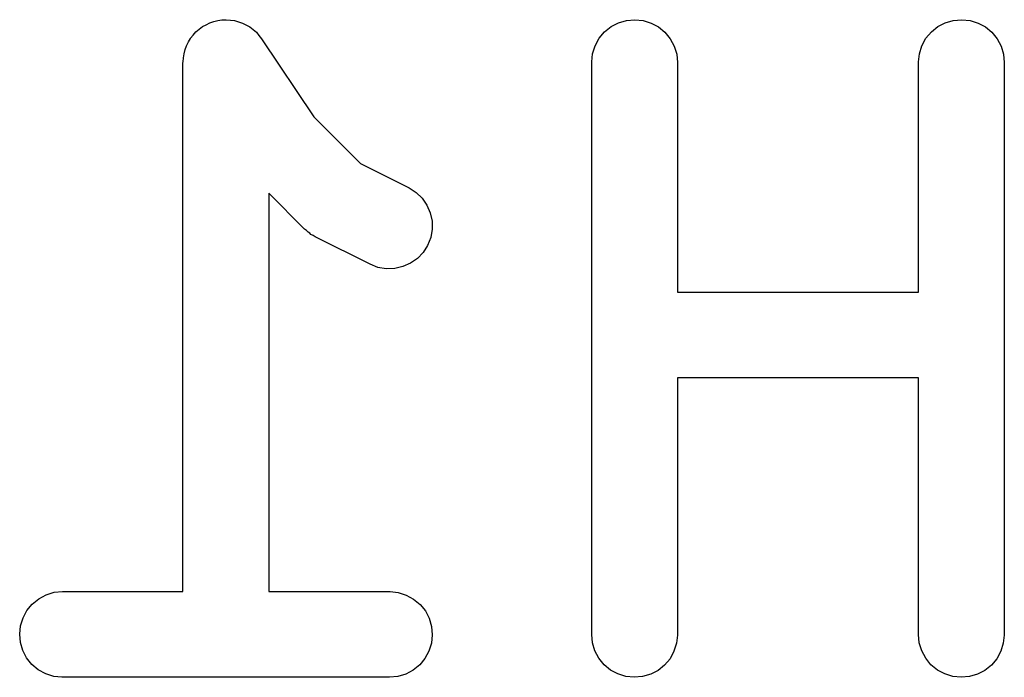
# Model space of a CAD drawing. Extents: x 5.0852 to 5.1529, y -3.0058 to -2.9605.
import ezdxf

# ---------------------------------------------------------------- set-up
doc = ezdxf.new("R2010")
doc.units = 0
doc.header["$MEASUREMENT"] = 0
doc.layers.add('BLACK', color=7, linetype='CONTINUOUS')

msp = doc.modelspace()

# ---------------------------------------------------------------- linework, layer by layer
at = {"layer": 'BLACK', "linetype": 'CONTINUOUS'}
for p, q in [((5.09776, -2.96097), (5.09801, -2.96084)), ((5.09801, -2.96084), (5.09827, -2.9607)), ((5.09827, -2.9607), (5.09854, -2.96062)), ((5.09827, -2.9607), (5.09827, -2.9607)), ((5.09827, -2.9607), (5.09827, -2.9607)), ((5.09854, -2.96062), (5.09882, -2.96054)), ((5.09882, -2.96054), (5.0991, -2.96051)), ((5.09882, -2.96054), (5.09882, -2.96054)), ((5.09882, -2.96054), (5.09882, -2.96054)), ((5.0991, -2.96051), (5.09939, -2.96049)), ((5.09939, -2.96049), (5.0994, -2.96049)), ((5.0994, -2.96049), (5.0994, -2.96049)), ((5.0994, -2.96049), (5.09968, -2.96052)), ((5.09968, -2.96052), (5.09997, -2.96055)), ((5.09997, -2.96055), (5.09997, -2.96055)), ((5.09997, -2.96055), (5.09997, -2.96055)), ((5.09997, -2.96055), (5.10025, -2.96063)), ((5.10025, -2.96063), (5.10052, -2.96072)), ((5.10052, -2.96072), (5.10052, -2.96072)), ((5.10052, -2.96072), (5.10052, -2.96072)), ((5.10052, -2.96072), (5.10078, -2.96086)), ((5.10078, -2.96086), (5.10102, -2.96099)), ((5.12588, -2.96097), (5.12639, -2.9607)), ((5.12639, -2.9607), (5.12695, -2.96054)), ((5.12695, -2.96054), (5.12752, -2.96049)), ((5.12752, -2.96049), (5.12809, -2.96055)), ((5.12809, -2.96055), (5.12864, -2.96072)), ((5.12864, -2.96072), (5.12915, -2.96099)), ((5.14838, -2.96097), (5.14889, -2.9607)), ((5.14889, -2.9607), (5.14944, -2.96054)), ((5.14944, -2.96054), (5.15002, -2.96049)), ((5.15002, -2.96049), (5.15059, -2.96055)), ((5.15059, -2.96055), (5.15114, -2.96072)), ((5.15114, -2.96072), (5.15165, -2.96099)), ((5.09712, -2.96155), (5.09731, -2.96133)), ((5.09731, -2.96133), (5.09753, -2.96115)), ((5.09731, -2.96133), (5.09731, -2.96133)), ((5.09731, -2.96133), (5.09731, -2.96133)), ((5.09753, -2.96115), (5.09776, -2.96097)), ((5.09776, -2.96097), (5.09776, -2.96097)), ((5.09776, -2.96097), (5.09776, -2.96097)), ((5.10102, -2.96099), (5.10103, -2.96099)), ((5.10103, -2.96099), (5.10103, -2.96099)), ((5.10103, -2.96099), (5.10125, -2.96117)), ((5.10125, -2.96117), (5.10147, -2.96136)), ((5.10147, -2.96136), (5.10147, -2.96136)), ((5.10147, -2.96136), (5.10147, -2.96136)), ((5.10147, -2.96136), (5.10165, -2.96158)), ((5.12506, -2.96177), (5.12543, -2.96133)), ((5.12543, -2.96133), (5.12588, -2.96097)), ((5.12915, -2.96099), (5.12959, -2.96136)), ((5.12959, -2.96136), (5.12996, -2.96181)), ((5.14756, -2.96177), (5.14793, -2.96133)), ((5.14793, -2.96133), (5.14838, -2.96097)), ((5.15165, -2.96099), (5.15209, -2.96136)), ((5.15209, -2.96136), (5.15246, -2.96181)), ((5.09666, -2.96228), (5.09681, -2.96202)), ((5.09681, -2.96202), (5.09694, -2.96178)), ((5.09694, -2.96177), (5.09712, -2.96155)), ((5.09694, -2.96178), (5.09694, -2.96177)), ((5.09694, -2.96177), (5.09694, -2.96177)), ((5.10165, -2.96158), (5.10183, -2.9618)), ((5.10183, -2.9618), (5.10542, -2.96718)), ((5.12479, -2.96228), (5.12506, -2.96177)), ((5.12996, -2.96181), (5.13023, -2.96231)), ((5.14728, -2.96228), (5.14756, -2.96177)), ((5.15246, -2.96181), (5.15273, -2.96231)), ((5.09646, -2.96312), (5.09649, -2.96283)), ((5.09649, -2.96283), (5.09658, -2.96254)), ((5.09649, -2.96283), (5.09649, -2.96283)), ((5.09649, -2.96283), (5.09649, -2.96283)), ((5.09658, -2.96254), (5.09666, -2.96228)), ((5.09666, -2.96228), (5.09666, -2.96228)), ((5.09666, -2.96228), (5.09666, -2.96228)), ((5.12455, -2.9634), (5.12461, -2.96283)), ((5.12461, -2.96283), (5.12479, -2.96228)), ((5.13023, -2.96231), (5.1304, -2.96287)), ((5.1304, -2.96287), (5.13045, -2.96344)), ((5.14704, -2.9634), (5.14711, -2.96283)), ((5.14711, -2.96283), (5.14728, -2.96228)), ((5.15273, -2.96231), (5.15289, -2.96287)), ((5.15289, -2.96287), (5.15295, -2.96344)), ((5.09642, -2.96344), (5.09643, -2.9634)), ((5.09643, -2.9634), (5.09642, -2.9634)), ((5.09642, -2.9634), (5.09643, -2.9634)), ((5.09642, -2.99986), (5.09642, -2.96344)), ((5.09643, -2.9634), (5.09646, -2.96312)), ((5.09643, -2.9634), (5.09643, -2.9634)), ((5.12455, -2.96344), (5.12455, -2.9634)), ((5.12455, -3.00281), (5.12455, -2.96344)), ((5.13045, -2.96344), (5.13045, -2.97924)), ((5.14704, -2.96344), (5.14704, -2.9634)), ((5.14704, -2.97924), (5.14704, -2.96344)), ((5.15295, -2.96344), (5.15295, -3.00281)), ((5.10542, -2.96718), (5.10863, -2.97039)), ((5.10863, -2.97039), (5.11195, -2.97205)), ((5.11195, -2.97205), (5.11198, -2.97207)), ((5.11198, -2.97207), (5.11247, -2.97238)), ((5.11247, -2.97238), (5.11288, -2.97278)), ((5.10479, -2.9749), (5.10233, -2.97244)), ((5.10233, -2.97244), (5.10233, -2.99986)), ((5.11288, -2.97278), (5.11321, -2.97326)), ((5.11321, -2.97326), (5.11344, -2.97378)), ((5.11344, -2.97378), (5.11356, -2.97435)), ((5.11356, -2.97435), (5.11357, -2.97492)), ((5.10492, -2.97501), (5.10479, -2.9749)), ((5.10504, -2.97512), (5.10492, -2.97501)), ((5.11357, -2.97492), (5.11347, -2.97549)), ((5.10514, -2.97519), (5.10504, -2.97512)), ((5.10523, -2.97527), (5.10514, -2.97519)), ((5.10538, -2.97535), (5.10523, -2.97527)), ((5.10552, -2.97544), (5.10538, -2.97535)), ((5.10556, -2.97546), (5.10552, -2.97544)), ((5.10931, -2.97733), (5.10556, -2.97546)), ((5.11347, -2.97549), (5.11326, -2.97603)), ((5.11326, -2.97603), (5.11295, -2.97651)), ((5.11255, -2.97693), (5.11208, -2.97726)), ((5.11295, -2.97651), (5.11255, -2.97693)), ((5.10984, -2.97754), (5.10931, -2.97733)), ((5.11041, -2.97763), (5.10984, -2.97754)), ((5.11099, -2.97762), (5.11041, -2.97763)), ((5.11155, -2.97749), (5.11099, -2.97762)), ((5.11208, -2.97726), (5.11155, -2.97749)), ((5.13045, -2.97924), (5.14704, -2.97924)), ((5.14704, -2.98514), (5.13045, -2.98514)), ((5.13045, -2.98514), (5.13045, -3.00281)), ((5.14704, -3.00281), (5.14704, -2.98514)), ((5.08649, -3.00035), (5.087, -3.00008)), ((5.087, -3.00008), (5.08756, -2.99991)), ((5.08756, -2.99991), (5.08813, -2.99986)), ((5.08813, -2.99986), (5.09642, -2.99986)), ((5.10233, -2.99986), (5.11063, -2.99986)), ((5.11063, -2.99986), (5.11067, -2.99986)), ((5.11067, -2.99986), (5.11124, -2.99992)), ((5.11124, -2.99992), (5.11179, -3.0001)), ((5.11179, -3.0001), (5.11229, -3.00037)), ((5.08568, -3.00116), (5.08605, -3.00072)), ((5.08605, -3.00072), (5.08649, -3.00035)), ((5.11229, -3.00037), (5.11274, -3.00074)), ((5.11274, -3.00074), (5.1131, -3.00119)), ((5.08541, -3.00167), (5.08568, -3.00116)), ((5.1131, -3.00119), (5.11336, -3.0017)), ((5.08524, -3.00222), (5.08541, -3.00167)), ((5.11336, -3.0017), (5.11353, -3.00226)), ((5.08518, -3.00279), (5.08524, -3.00222)), ((5.08523, -3.00336), (5.08518, -3.00279)), ((5.11358, -3.00283), (5.11352, -3.0034)), ((5.11353, -3.00226), (5.11358, -3.00283)), ((5.1246, -3.00338), (5.12455, -3.00281)), ((5.13045, -3.00285), (5.13039, -3.00342)), ((5.13045, -3.00281), (5.13045, -3.00285)), ((5.1471, -3.00338), (5.14704, -3.00281)), ((5.15295, -3.00285), (5.15288, -3.00342)), ((5.15295, -3.00281), (5.15295, -3.00285)), ((5.08539, -3.00392), (5.08523, -3.00336)), ((5.11352, -3.0034), (5.11335, -3.00395)), ((5.12477, -3.00394), (5.1246, -3.00338)), ((5.13039, -3.00342), (5.13021, -3.00397)), ((5.14727, -3.00394), (5.1471, -3.00338)), ((5.15288, -3.00342), (5.15271, -3.00397)), ((5.08566, -3.00443), (5.08539, -3.00392)), ((5.11335, -3.00395), (5.11307, -3.00446)), ((5.12504, -3.00444), (5.12477, -3.00394)), ((5.13021, -3.00397), (5.12994, -3.00448)), ((5.14754, -3.00444), (5.14727, -3.00394)), ((5.15271, -3.00397), (5.15243, -3.00448)), ((5.08602, -3.00488), (5.08566, -3.00443)), ((5.08646, -3.00525), (5.08602, -3.00488)), ((5.11271, -3.00491), (5.11226, -3.00527)), ((5.11307, -3.00446), (5.11271, -3.00491)), ((5.1254, -3.00489), (5.12504, -3.00444)), ((5.12585, -3.00526), (5.1254, -3.00489)), ((5.12956, -3.00492), (5.12912, -3.00528)), ((5.12994, -3.00448), (5.12956, -3.00492)), ((5.1479, -3.00489), (5.14754, -3.00444)), ((5.14835, -3.00526), (5.1479, -3.00489)), ((5.15206, -3.00492), (5.15161, -3.00528)), ((5.15243, -3.00448), (5.15206, -3.00492)), ((5.08697, -3.00552), (5.08646, -3.00525)), ((5.08752, -3.0057), (5.08697, -3.00552)), ((5.11175, -3.00554), (5.1112, -3.00571)), ((5.11226, -3.00527), (5.11175, -3.00554)), ((5.12635, -3.00553), (5.12585, -3.00526)), ((5.12691, -3.0057), (5.12635, -3.00553)), ((5.12861, -3.00555), (5.12805, -3.00571)), ((5.12912, -3.00528), (5.12861, -3.00555)), ((5.14885, -3.00553), (5.14835, -3.00526)), ((5.1494, -3.0057), (5.14885, -3.00553)), ((5.1511, -3.00555), (5.15055, -3.00571)), ((5.15161, -3.00528), (5.1511, -3.00555)), ((5.08809, -3.00576), (5.08752, -3.0057)), ((5.08813, -3.00576), (5.08809, -3.00576)), ((5.11063, -3.00576), (5.08813, -3.00576)), ((5.1112, -3.00571), (5.11063, -3.00576)), ((5.12748, -3.00576), (5.12691, -3.0057)), ((5.12805, -3.00571), (5.12748, -3.00576)), ((5.14998, -3.00576), (5.1494, -3.0057)), ((5.15055, -3.00571), (5.14998, -3.00576))]:
    msp.add_line(p, q, dxfattribs=at)

doc.saveas('drawing.dxf')
